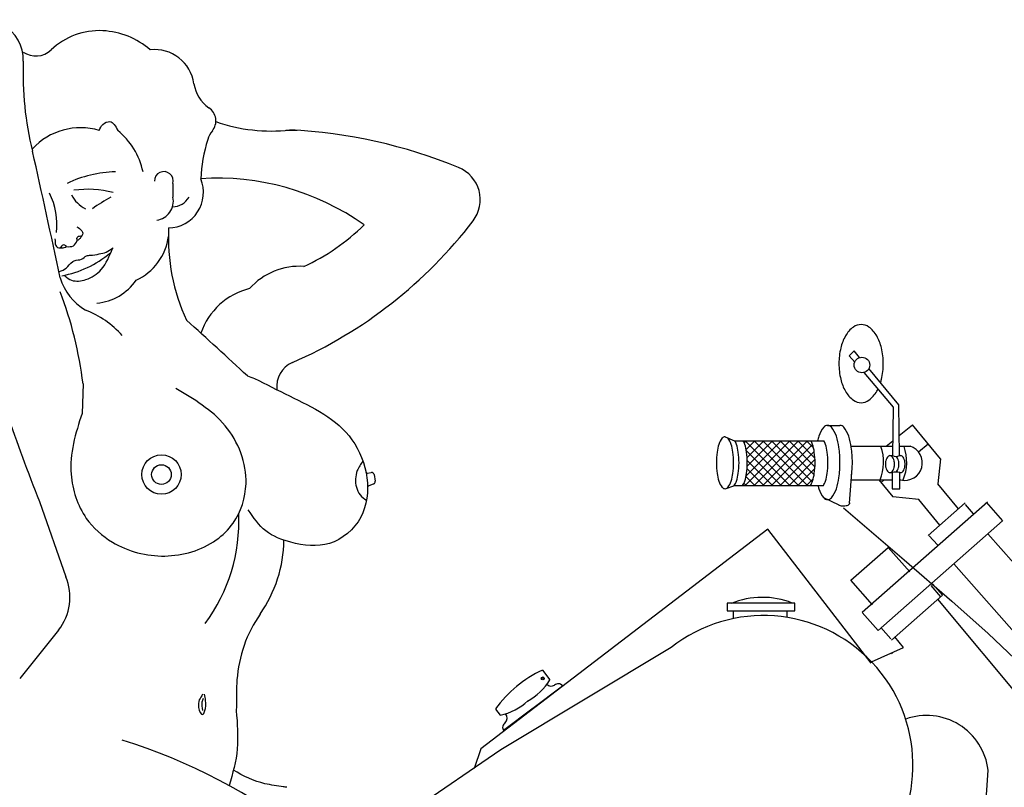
# Model space of a CAD drawing. Extents: x 0.9 to 11.8, y 2 to 8.4.
# Tile 14 of 15: x 4 to 7.9, y 5.3 to 8.4. Entities that reach past the tile are written whole.
import ezdxf

# ---------------------------------------------------------------- set-up
doc = ezdxf.new("R2010")
doc.units = 0
doc.header["$MEASUREMENT"] = 0
doc.linetypes.add('solid', pattern=[0])
doc.layers.add('10', color=1, linetype='solid')
doc.layers.add('lines & arcs', color=1, linetype='solid')

msp = doc.modelspace()

# ---------------------------------------------------------------- linework, layer by layer
at = {"layer": '10', "color": 7, "linetype": 'solid'}
for p, q in [((5.0747, 8.0017), (5.0281, 8.0017)), ((4.0321, 6.503), (4.1386, 6.1985)), ((4.1095, 5.983), (3.9525, 5.7871))]:
    msp.add_line(p, q, dxfattribs=at)
for centre, radius, start, end in [((3.804, 8.2856), 0.163, -1.6109, 185.2264), ((4.2738, 8.1232), 0.2812, 87.0131, 133.6485), ((4.2718, 8.0855), 0.319, 49.2796, 87.0131), ((4.0182, 8.3911), 0.0891, 234.9262, 313.6485), ((4.4975, 8.1671), 0.1611, 8.0607, 96.2934), ((5.2562, 8.2298), 1.2903, 177.7259, 193.9861), ((4.7963, 8.2095), 0.1406, 188.0607, 235.8445), ((4.6812, 8.0398), 0.0644, -38.8758, 55.8445), ((4.1993, 7.7465), 0.266, 73.6627, 137.1816), ((4.1617, 7.7725), 0.2958, 12.045, 50.8141), ((4.9676, 8.6673), 0.6683, 250.5852, 276.6147), ((4.9424, 5.9341), 2.0719, 67.7478, 87.172), ((5.3446, 7.769), 0.6615, 162.8238, 176.8567), ((4.8134, 7.9332), 0.1055, 141.1242, 162.8238), ((-29.7303, 0.2895), 34.5862, 11.87397, 12.74207), ((5.6737, 7.7215), 0.1406, 322.5008, 427.7478), ((4.3529, 7.3435), 0.4909, 91.5826, 115.2024), ((4.5354, 7.7973), 0.0379, -14.8211, 180.571), ((4.5526, 7.7504), 0.1426, 270.7308, 382.645), ((4.7534, 6.7873), 1.0213, 54.6256, 93.9104), ((4.2276, 7.3594), 0.4041, 75.3236, 97.9435), ((3.8287, 7.6228), 0.2742, -7.0298, 27.0457), ((4.2695, 7.7923), 0.1187, 205.56, 244.44), ((4.7722, 6.9266), 0.9231, 119.2791, 124.7317), ((4.4958, 7.7158), 0.0779, -81.8396, 11.8556), ((4.5692, 7.7718), 0.0789, 270.7494, 329.5002), ((5.3473, 7.5682), 0.7939, 177.1386, 204.8606), ((4.3075, 8.7698), 1.8627, 293.6494, 322.5008), ((4.7509, 8.2192), 0.8435, 294.5523, 314.7445), ((4.332, 7.6003), 0.223, 294.1105, 353.1208), ((4.0479, 7.8272), 0.4194, 280.2856, 310.0144), ((5.0823, 7.1848), 0.2679, 85.915, 138.3392), ((4.3356, 7.4732), 0.2298, 197.0174, 239.2971), ((4.2442, 7.5197), 0.2171, 275.4487, 325.4824), ((2.6517, 6.7875), 1.5685, 6.952, 21.0184), ((4.9513, 7.0883), 0.2831, 104.1447, 160.5046), ((4.0777, 6.9117), 0.3902, 42.099, 68.884), ((10.4562, 9.0697), 6.9178, 195.45598, 201.77842), ((-5.3432, -3.9304), 14.9686, 46.95968, 48.23518), ((5.097, 6.9669), 0.1055, 113.6494, 186.9599), ((4.1486, 6.4215), 0.69, -36.638, 2.6768), ((4.487, 6.3538), 0.5339, 325.0691, 359.1947), ((3.9449, 6.1149), 0.2109, 321.2919, 383.3552), ((5.357, 5.7462), 0.5273, 145.0691, 176.1443), ((5.9357, 5.7072), 1.1074, 176.1443, 181.6256), ((3.6805, 3.3239), 2.3187, 31.191, 72.7751)]:
    msp.add_arc(centre, radius, start, end, dxfattribs=at)
at = {"layer": 'lines & arcs', "color": 7, "linetype": 'solid'}
for p, q in [((4.572, 7.7876), (4.572, 7.7318)), ((4.2087, 6.9774), (4.2047, 6.8578)), ((5.3581, 6.6164), (5.374, 6.6194)), ((5.3858, 6.611), (5.3898, 6.5841)), ((5.3837, 6.5733), (5.3618, 6.5643)), ((4.8288, 5.6757), (4.8281, 5.6566))]:
    msp.add_line(p, q, dxfattribs=at)
at = {"layer": 'lines & arcs', "color": 5, "linetype": 'solid'}
for p, q in [((7.3257, 7.1105), (7.306, 7.0916)), ((7.306, 7.0916), (7.3281, 7.0658)), ((7.3479, 7.0839), (7.3257, 7.1105)), ((7.3643, 7.0232), (7.4831, 6.8838)), ((7.5067, 6.8932), (7.3851, 7.0393)), ((7.5091, 6.6878), (7.5067, 6.8932)), ((7.4831, 6.8838), (7.4808, 6.688)), ((7.2185, 6.8102), (7.2685, 6.8102)), ((7.5081, 6.7693), (7.5613, 6.8128)), ((7.6745, 6.6744), (7.5613, 6.8128)), ((6.8037, 6.7642), (6.8418, 6.7474)), ((6.8418, 6.7474), (6.8774, 6.7474)), ((6.8774, 6.7474), (7.1506, 6.7474)), ((6.8813, 6.7394), (6.8893, 6.7474)), ((7.066, 6.5671), (6.8857, 6.7474)), ((6.8858, 6.5671), (7.0661, 6.7474)), ((6.8891, 6.6058), (7.0307, 6.7474)), ((6.8892, 6.712), (6.9247, 6.7474)), ((6.8931, 6.6805), (6.96, 6.7474)), ((6.8935, 6.6456), (6.9954, 6.7474)), ((6.9211, 6.5671), (7.1014, 6.7474)), ((7.1014, 6.5671), (6.9211, 6.7474)), ((7.1367, 6.5671), (6.9564, 6.7474)), ((6.9565, 6.5671), (7.1368, 6.7474)), ((7.1566, 6.5826), (6.9918, 6.7474)), ((6.9918, 6.5671), (7.1577, 6.7329)), ((7.1639, 6.6106), (7.0271, 6.7474)), ((7.1673, 6.6426), (7.0625, 6.7474)), ((7.1672, 6.6781), (7.0978, 6.7474)), ((7.1616, 6.719), (7.1332, 6.7474)), ((7.1506, 6.7474), (7.2036, 6.7474)), ((7.4555, 6.7263), (7.4815, 6.7475)), ((7.5856, 6.7034), (7.6246, 6.7354)), ((7.0307, 6.5671), (6.89, 6.7077)), ((7.0272, 6.5671), (7.1645, 6.7044)), ((7.3136, 6.7263), (7.4812, 6.7263)), ((7.4704, 6.688), (7.4808, 6.688)), ((7.5086, 6.7263), (7.5516, 6.7263)), ((7.5091, 6.6878), (7.5149, 6.6878)), ((6.9953, 6.5671), (6.8937, 6.6687)), ((7.0625, 6.5671), (7.1675, 6.672)), ((7.6745, 6.6744), (7.6645, 6.5742)), ((6.96, 6.5671), (6.8928, 6.6342)), ((7.0979, 6.5671), (7.1669, 6.6361)), ((7.3066, 6.4961), (7.3174, 6.6368)), ((7.4704, 6.6192), (7.48, 6.6192)), ((7.48, 6.6192), (7.4792, 6.5531)), ((7.5099, 6.6192), (7.5133, 6.6192)), ((7.5106, 6.5531), (7.5099, 6.6192)), ((6.8892, 6.5671), (6.8801, 6.5762)), ((6.9246, 6.5671), (6.8885, 6.6031)), ((7.1332, 6.5671), (7.1602, 6.5941)), ((7.3138, 6.59), (7.4796, 6.59)), ((7.426, 6.59), (7.4821, 6.5214)), ((7.4344, 6.5797), (7.4469, 6.59)), ((7.5102, 6.59), (7.514, 6.59)), ((7.7475, 6.4728), (7.6645, 6.5742)), ((6.8037, 6.5542), (6.8428, 6.5671)), ((6.8428, 6.5671), (6.8751, 6.5671)), ((6.8751, 6.5671), (7.1484, 6.5671)), ((7.1484, 6.5671), (7.2012, 6.5671)), ((7.4792, 6.5531), (7.5106, 6.5531)), ((7.2653, 6.4872), (7.201, 6.5186)), ((7.8642, 6.5004), (7.3581, 6.0542)), ((7.5871, 6.5109), (7.4821, 6.5214)), ((7.6725, 6.4066), (7.5871, 6.5109)), ((7.6248, 6.3646), (7.7748, 6.4968)), ((7.7744, 6.4908), (7.8075, 6.4533)), ((7.8593, 6.4996), (7.9254, 6.4246)), ((7.2823, 6.4765), (7.5278, 6.2676)), ((7.4225, 5.9811), (7.9254, 6.4246)), ((6.9768, 6.3914), (5.8161, 5.5041)), ((7.3945, 5.8501), (6.9768, 6.3914)), ((7.8659, 6.3721), (8.5923, 5.5483)), ((7.6624, 6.327), (7.6293, 6.3645)), ((7.3127, 6.185), (7.4627, 6.3173)), ((7.4627, 6.3173), (7.5502, 6.2181)), ((7.5278, 6.2676), (7.7204, 6.1006)), ((8.4565, 5.4257), (7.7287, 6.2511)), ((7.4002, 6.0858), (7.3127, 6.185)), ((7.6424, 6.1705), (7.6828, 6.1248)), ((7.6351, 6.1632), (7.6754, 6.1175)), ((7.0866, 6.0914), (6.8123, 6.0914)), ((6.8123, 6.0914), (6.8123, 6.0615)), ((7.0866, 6.0615), (7.0866, 6.0914)), ((7.4764, 5.9431), (7.6828, 6.1248)), ((8.2832, 5.365), (7.6636, 6.1079)), ((7.7204, 6.1006), (7.8672, 5.9694)), ((6.8123, 6.0615), (7.0866, 6.0615)), ((6.8372, 6.0615), (6.8372, 6.0293)), ((7.0545, 6.0342), (7.0545, 6.0615)), ((7.4225, 5.9811), (7.3581, 6.0542)), ((7.4337, 5.9932), (7.4739, 5.9476)), ((7.4764, 5.9431), (7.4802, 5.9465)), ((7.5252, 5.9132), (7.4907, 5.9555)), ((7.8672, 5.9694), (7.975, 5.8677)), ((6.5859, 5.9129), (5.8969, 5.4994)), ((7.3965, 5.8544), (7.5252, 5.9132)), ((7.4764, 5.8885), (7.4802, 5.8919)), ((6.0659, 5.8216), (6.0957, 5.7823)), ((6.0272, 5.6673), (6.1471, 5.7583)), ((5.876, 5.6644), (5.8953, 5.6389)), ((6.0286, 5.6684), (5.9087, 5.5774)), ((5.8969, 5.4994), (5.3652, 5.1357)), ((5.8161, 5.5041), (5.7902, 5.4242)), ((7.7977, 4.3833), (7.8674, 5.4176))]:
    msp.add_line(p, q, dxfattribs=at)
for centre, radius in [((7.3572, 7.0538), 0.0315), ((6.067, 5.7878), 0.00617), ((6.067, 5.7878), 0.00437)]:
    msp.add_circle(centre, radius, dxfattribs=at)
at = {"layer": 'lines & arcs', "color": 7, "linetype": 'solid'}
for radius in [0.0795, 0.0397]:
    msp.add_circle((4.5257, 6.6114), radius, dxfattribs=at)
at = {"layer": 'lines & arcs', "color": 5, "linetype": 'solid'}
for centre, radius, start, end in [((7.3903, 7.1144), 0.1148, 126.0713, 150.3763), ((7.354, 7.1643), 0.0531, 90, 126.0713), ((7.354, 7.1643), 0.0531, 53.9287, 90), ((7.3176, 7.1144), 0.1148, 29.6237, 53.9287), ((7.4485, 7.0813), 0.1817, 150.3763, 166.7465), ((7.2595, 7.0813), 0.1817, 13.2535, 29.6237), ((7.5409, 7.0595), 0.2766, 166.7465, 180), ((7.1671, 7.0595), 0.2766, 0, 13.2535), ((7.5409, 7.0595), 0.2766, 180, 193.2535), ((7.1671, 7.0595), 0.2766, 346.7465, 360), ((7.4485, 7.0378), 0.1817, 193.2535, 209.6237), ((7.2595, 7.0378), 0.1817, 342.2277, 346.7465), ((7.3903, 7.0047), 0.1148, 209.6237, 233.9287), ((7.3176, 7.0047), 0.1148, 306.0713, 330.3763), ((7.2595, 7.0378), 0.1817, 330.3763, 333.2138), ((7.354, 6.9548), 0.0531, 233.9287, 270), ((7.354, 6.9548), 0.0531, 270, 306.0713), ((7.2185, 6.7904), 0.0198, 90, 141.175), ((7.2185, 6.7904), 0.0198, 38.825, 90), ((7.2685, 6.7904), 0.0198, 38.825, 90), ((7.2948, 6.729), 0.1177, 141.175, 161.5651), ((7.1422, 6.729), 0.1177, 18.4349, 38.825), ((7.1922, 6.729), 0.1177, 18.4349, 38.825), ((6.9441, 6.6784), 0.174, 161.5651, 172.1388), ((6.8571, 6.7074), 0.0824, 141.175, 161.5651), ((6.8037, 6.7504), 0.0138, 90, 141.175), ((6.8037, 6.7504), 0.0138, 38.825, 42.4268), ((6.7503, 6.7074), 0.0824, 18.4349, 38.825), ((6.6633, 6.6784), 0.174, 7.8612, 18.4349), ((6.772, 6.7074), 0.0824, 18.4349, 29.0403), ((6.6851, 6.6784), 0.174, 7.8612, 18.4349), ((6.8054, 6.7074), 0.0824, 18.4349, 29.0403), ((6.7185, 6.6784), 0.174, 7.8612, 18.4349), ((7.0793, 6.7074), 0.0824, 18.4349, 29.0403), ((6.9924, 6.6784), 0.174, 7.8612, 18.4349), ((7.419, 6.6876), 0.2486, 161.5651, 166.0802), ((7.1316, 6.7074), 0.0824, 18.4349, 29.0403), ((7.0446, 6.6784), 0.174, 7.8612, 18.4349), ((7.018, 6.6876), 0.2486, 7.8612, 18.4349), ((7.068, 6.6876), 0.2486, 7.8612, 18.4349), ((7.0832, 6.6592), 0.3145, 172.1388, 180), ((6.5242, 6.6592), 0.3145, 360, 367.8612), ((6.5459, 6.6592), 0.3145, 0, 7.8612), ((6.5793, 6.6592), 0.3145, 0, 7.8612), ((6.8532, 6.6592), 0.3145, 0, 7.8612), ((6.9055, 6.6592), 0.3145, 0, 7.8612), ((6.8192, 6.6602), 0.4493, 0, 7.8612), ((6.8692, 6.6602), 0.4493, 360, 367.8612), ((7.2538, 6.6621), 0.1909, 337.6372, 379.1273), ((7.4704, 6.6777), 0.0103, 90, 127.7971), ((7.4704, 6.6777), 0.0103, 52.2029, 90), ((7.495, 6.7179), 0.0332, 244.5288, 295.0069), ((7.5308, 6.6587), 0.0707, 256.2447, 432.912), ((7.5133, 6.6777), 0.0103, 52.2029, 81.4368), ((7.3473, 6.6621), 0.1909, 337.6372, 379.1273), ((7.0832, 6.6592), 0.3145, 180, 187.8612), ((6.5242, 6.6592), 0.3145, 352.1388, 360), ((6.5459, 6.6592), 0.3145, 352.1388, 360), ((6.5793, 6.6592), 0.3145, 352.1388, 360), ((6.8532, 6.6592), 0.3145, 352.1388, 360), ((6.9055, 6.6592), 0.3145, 352.1388, 360), ((6.8192, 6.6602), 0.4493, 352.1388, 360), ((6.8692, 6.6602), 0.4493, 352.6414, 360), ((7.5162, 6.6536), 0.0641, 167.5263, 180), ((7.5162, 6.6536), 0.0641, 180, 192.4737), ((7.4935, 6.6586), 0.0409, 151.8953, 167.5263), ((7.4793, 6.6662), 0.0248, 127.7971, 151.8953), ((7.4615, 6.6662), 0.0248, 28.1047, 52.2029), ((7.4473, 6.6586), 0.0409, 12.4737, 28.1047), ((7.4246, 6.6536), 0.0641, 0, 12.4737), ((7.4246, 6.6536), 0.0641, 347.5263, 360), ((7.4795, 6.6662), 0.0248, 28.1047, 48.3771), ((7.4652, 6.6586), 0.0409, 12.4737, 28.1047), ((7.4425, 6.6536), 0.0641, 0, 12.4737), ((7.4425, 6.6536), 0.0641, 347.5263, 360), ((7.5045, 6.6662), 0.0248, 28.1047, 52.2029), ((7.4902, 6.6586), 0.0409, 12.4737, 28.1047), ((7.4676, 6.6536), 0.0641, 0, 12.4737), ((7.4676, 6.6536), 0.0641, 347.5263, 360), ((6.9441, 6.64), 0.174, 187.8612, 198.4349), ((6.6633, 6.64), 0.174, 341.5651, 352.1388), ((6.6851, 6.64), 0.174, 341.5651, 352.1388), ((6.7185, 6.64), 0.174, 341.5651, 352.1388), ((6.9924, 6.64), 0.174, 341.5651, 352.1388), ((7.0446, 6.64), 0.174, 341.5651, 352.1388), ((7.4935, 6.6486), 0.0409, 192.4737, 208.1047), ((7.4793, 6.641), 0.0248, 208.1047, 232.2029), ((7.4704, 6.6295), 0.0103, 232.2029, 270), ((7.4704, 6.6295), 0.0103, 270, 307.7971), ((7.4615, 6.641), 0.0248, 307.7971, 331.8953), ((7.4949, 6.5704), 0.0511, 72.9739, 107.0261), ((7.4473, 6.6486), 0.0409, 331.8953, 347.5263), ((7.4795, 6.641), 0.0248, 308.0987, 331.8953), ((7.4652, 6.6486), 0.0409, 331.8953, 347.5263), ((7.5133, 6.6295), 0.0103, 261.0882, 270), ((7.5133, 6.6295), 0.0103, 270, 307.7971), ((7.5045, 6.641), 0.0248, 307.7971, 331.8953), ((7.4902, 6.6486), 0.0409, 331.8953, 347.5263), ((6.8571, 6.611), 0.0824, 198.4349, 218.825), ((6.7503, 6.611), 0.0824, 321.175, 341.5651), ((6.772, 6.611), 0.0824, 327.3694, 341.5651), ((6.8054, 6.611), 0.0824, 327.7582, 341.5651), ((7.0793, 6.611), 0.0824, 327.7582, 341.5651), ((7.1316, 6.611), 0.0824, 327.7582, 341.5651), ((7.018, 6.6327), 0.2486, 341.5651, 352.1388), ((6.8037, 6.5681), 0.0138, 218.825, 270), ((6.8037, 6.5681), 0.0138, 306.3703, 321.175), ((7.419, 6.6327), 0.2486, 195.3055, 198.4349), ((7.2948, 6.5913), 0.1177, 198.4349, 218.825), ((7.1422, 6.5913), 0.1177, 321.175, 341.5651), ((7.2185, 6.5299), 0.0198, 218.825, 270), ((7.2185, 6.5299), 0.0198, 270, 321.175), ((7.2722, 6.5041), 0.0182, 241.8368, 249.1397), ((7.2864, 6.5198), 0.0346, 281.8968, 294.848), ((7.2933, 6.5049), 0.0182, 294.848, 317.4916), ((7.3031, 6.4959), 0.00489, 1.9938, 41.2559), ((7.3031, 6.4959), 0.00489, 317.4916, 361.9939), ((7.278, 6.5195), 0.0346, 249.1397, 262.0909), ((7.2814, 6.5437), 0.0591, 262.0909, 271.9939), ((7.2814, 6.5437), 0.0591, 271.9939, 281.8968), ((6.9546, 5.7827), 0.3327, 68.6301, 112.2511), ((6.959, 5.4372), 0.6045, 318.8535, 488.1129), ((6.2659, 5.386), 0.4794, 114.6593, 129.5866), ((5.8884, 5.9086), 0.2427, 298.8365, 328.6523), ((6.2742, 5.3792), 0.4899, 129.6203, 144.3869), ((6.1027, 5.7835), 0.0265, 224.8845, 297.667), ((6.1302, 5.744), 0.0222, 40.3146, 133.4973), ((5.8409, 5.8792), 0.2464, 282.7545, 312.3462), ((5.8964, 5.6271), 0.0265, 316.6993, 401.5377), ((7.6187, 5.388), 0.2504, 6.7817, 109.7625), ((5.9271, 5.5899), 0.0222, 120.8691, 214.0517)]:
    msp.add_arc(centre, radius, start, end, dxfattribs=at)
at = {"layer": 'lines & arcs', "color": 7, "linetype": 'solid'}
for centre, radius, start, end in [((5.3571, 6.6213), 0.005, 191.365, 280.6197), ((5.3759, 6.6095), 0.01, 8.5308, 100.6197), ((5.3799, 6.5826), 0.01, 292.3801, 368.5308), ((5.3637, 6.5597), 0.005, 112.3801, 180.5019)]:
    msp.add_arc(centre, radius, start, end, dxfattribs=at)
for points, knots in [([(4.2741, 8.0017), (4.2778, 8.0103), (4.2856, 8.0283), (4.3255, 8.0461), (4.3399, 8.0185), (4.3486, 8.0017)], [0, 0, 0, 0, 0.0277467, 0.0584408, 0.105863, 0.105863, 0.105863, 0.105863]), ([(4.183, 7.6123), (4.1905, 7.6074), (4.1986, 7.6028), (4.2058, 7.5928), (4.2073, 7.5893), (4.2069, 7.5821), (4.205, 7.5785), (4.2033, 7.5751)], [0, 0, 0, 0, 0.02667601, 0.02667601, 0.03683349, 0.03683349, 0.04836587, 0.04836587, 0.04836587, 0.04836587]), ([(4.0952, 7.5635), (4.0954, 7.5546), (4.095, 7.5452), (4.0996, 7.5339), (4.1018, 7.5308), (4.1082, 7.5273), (4.1122, 7.5269), (4.1161, 7.5266)], [0, 0, 0, 0, 0.02667601, 0.02667601, 0.03683349, 0.03683349, 0.04836587, 0.04836587, 0.04836587, 0.04836587]), ([(4.1853, 7.5566), (4.1839, 7.5615), (4.183, 7.5688), (4.1917, 7.5749), (4.1978, 7.5753), (4.2033, 7.5751)], [0, 0, 0, 0, 0.01530173, 0.01530173, 0.03171562, 0.03171562, 0.03171562, 0.03171562]), ([(4.2033, 7.5751), (4.2013, 7.5717), (4.1968, 7.5641), (4.1894, 7.5592), (4.1853, 7.5566)], [0, 0, 0, 0, 0.0116159, 0.02608125, 0.02608125, 0.02608125, 0.02608125]), ([(4.1413, 7.5321), (4.1378, 7.5358), (4.1321, 7.5406), (4.1224, 7.5364), (4.1188, 7.5314), (4.1161, 7.5266)], [0, 0, 0, 0, 0.01530173, 0.01530173, 0.03171562, 0.03171562, 0.03171562, 0.03171562]), ([(4.1161, 7.5266), (4.1189, 7.5266), (4.1276, 7.5265), (4.1357, 7.5298), (4.1413, 7.5321)], [0, 0, 0, 0, 0.00840698, 0.02597149, 0.02597149, 0.02597149, 0.02597149]), ([(4.1353, 7.4134), (4.1441, 7.4068), (4.1684, 7.3884), (4.2278, 7.3965), (4.2941, 7.4394), (4.3155, 7.4941), (4.3276, 7.5251)], [0, 0, 0, 0, 0.0320881, 0.0893123, 0.1635493, 0.2606082, 0.2606082, 0.2606082, 0.2606082]), ([(4.1413, 7.5321), (4.1518, 7.5316), (4.1717, 7.5308), (4.181, 7.5483), (4.1853, 7.5566)], [0, 0, 0, 0, 0.02882221, 0.05471869, 0.05471869, 0.05471869, 0.05471869]), ([(4.1139, 7.431), (4.1232, 7.4348), (4.1445, 7.4436), (4.1577, 7.4669), (4.18, 7.4793), (4.2028, 7.4761), (4.219, 7.4966), (4.2453, 7.4974), (4.2717, 7.5012), (4.2927, 7.5066), (4.3021, 7.5091)], [0, 0, 0, 0, 0.0294458, 0.0676553, 0.0749084, 0.1050667, 0.1287738, 0.1446842, 0.1808797, 0.2097138, 0.2097138, 0.2097138, 0.2097138]), ([(4.9018, 6.9997), (4.9486, 6.9761), (5.0864, 6.9064), (5.3348, 6.7919), (5.3945, 6.4662), (5.2124, 6.311), (5.0619, 6.3291), (4.9398, 6.3746), (4.8977, 6.4378), (4.8766, 6.4695)], [0, 0, 0, 0, 0.158066, 0.466236, 0.781278, 0.946134, 1.102742, 1.21348, 1.324678, 1.324678, 1.324678, 1.324678]), ([(4.2047, 6.8578), (4.1779, 6.7791), (4.1537, 6.6953), (4.1651, 6.5498), (4.1856, 6.4856), (4.2493, 6.3956), (4.2864, 6.3627), (4.3899, 6.3009), (4.466, 6.281), (4.6118, 6.2837), (4.6878, 6.3054), (4.7733, 6.3657), (4.7968, 6.3886), (4.8473, 6.4606), (4.8653, 6.5184), (4.871, 6.6574), (4.8361, 6.7449), (4.7297, 6.8727), (4.6554, 6.917), (4.5837, 6.9593)], [0, 0, 0, 0, 0.249354, 0.249354, 0.437783, 0.437783, 0.580254, 0.580254, 0.799498, 0.799498, 1.017509, 1.017509, 1.11322, 1.11322, 1.281254, 1.281254, 1.530443, 1.530443, 1.780138, 1.780138, 1.780138, 1.780138]), ([(5.3399, 6.6656), (5.3311, 6.6535), (5.3222, 6.6411), (5.3091, 6.6062), (5.3079, 6.5818), (5.3192, 6.5388), (5.3345, 6.5173), (5.3544, 6.5078)], [0, 0, 0, 0, 0.0448597, 0.0448597, 0.1118775, 0.1118775, 0.1783281, 0.1783281, 0.1783281, 0.1783281]), ([(4.692, 5.7237), (4.682, 5.7092), (4.6659, 5.6861), (4.6885, 5.6313), (4.707, 5.6661), (4.7059, 5.6924), (4.7017, 5.7155), (4.7002, 5.7237)], [0, 0, 0, 0, 0.0553595, 0.0881738, 0.1028488, 0.1478047, 0.1725623, 0.1725623, 0.1725623, 0.1725623]), ([(4.694, 5.7062), (4.6922, 5.7016), (4.6863, 5.6864), (4.6894, 5.6702), (4.6915, 5.659)], [0, 0, 0, 0, 0.01481005, 0.0480299, 0.0480299, 0.0480299, 0.0480299]), ([(4.8281, 5.6566), (4.8321, 5.6058), (4.8362, 5.5546), (4.8275, 5.4533), (4.8139, 5.4036), (4.799, 5.355)], [0, 0, 0, 0, 0.1526892, 0.1526892, 0.305165, 0.305165, 0.305165, 0.305165]), ([(5.032, 5.3482), (5.0274, 5.3488), (5.0228, 5.3495), (4.9933, 5.3538), (4.9683, 5.3573), (4.8988, 5.3727), (4.8563, 5.3938), (4.8167, 5.4174)], [0, 0, 0, 0, 0.0139328, 0.0139328, 0.089393, 0.089393, 0.227747, 0.227747, 0.227747, 0.227747])]:
    msp.add_open_spline(points, degree=3, knots=knots, dxfattribs=at)
for points in [[(4.3021, 7.5091), (4.3114, 7.515), (4.3207, 7.521), (4.33, 7.527)], [(4.873, 7.0098), (4.8826, 7.0064), (4.8922, 7.003), (4.9018, 6.9997)]]:
    msp.add_open_spline(points, degree=3, dxfattribs=at)

doc.saveas('drawing.dxf')
